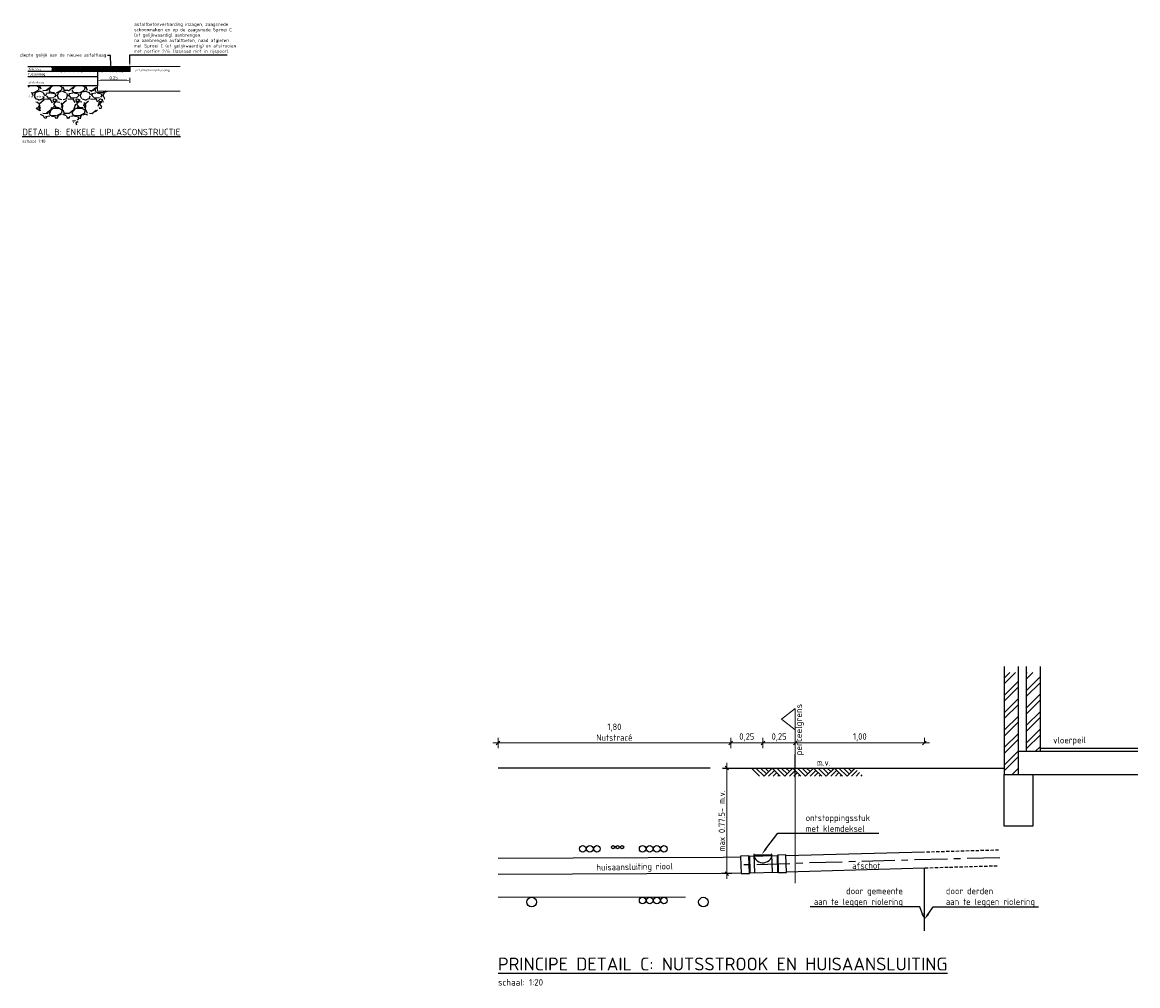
# Model space of a CAD drawing. Header units: metres. Extents: x 240213 to 242719, y 583416 to 583956.
# Tile 8 of 29: x 242708.54 to 242717.18, y 583474.72 to 583482.17. Entities that reach past the tile are written whole.
import ezdxf
from ezdxf import colors
from ezdxf.entities.mleader import LeaderData, LeaderLine
from ezdxf.math import Vec2, Vec3

# ---------------------------------------------------------------- set-up
doc = ezdxf.new("R2010")
doc.units = ezdxf.units.M
doc.linetypes.add('XX-HIDDEN', pattern=[4, 2, -2])
for name, color, linetype, lineweight in [('N-WE-KG-GRENS_PERCEEL-SD', 150, 'Continuous', 20), ('WG-alg-lijndikte 0.13mm', 1, 'Continuous', 13), ('WG-alg-lijndikte 0.25mm', 7, 'Continuous', 25), ('WG-alg-tekst 2.5mm', 7, 'Continuous', 0), ('X-XX-AL-REFERENTIE-M', 7, 'Continuous', 18), ('X-XX-AL-TITEL-SD', 4, 'Continuous', 25), ('X-XX-AL-VERWIJZING-T25', 7, 'Continuous', 25)]:
    doc.layers.add(name, color=color, linetype=linetype, lineweight=lineweight)
for name, color, linetype in [('WG-alg-arcering kleur 8', 252, 'Continuous'), ('WG-alg-lijndikte 1.00mm', 6, 'Continuous'), ('WG-nw-vh-materiaalscheiding', 7, 'Continuous')]:
    doc.layers.add(name, color=color, linetype=linetype)
doc.styles.add('NLCS', font='isocpeur.ttf')
doc.styles.add('NLCS-ISO-ANNOTATIEF-T25', font='NLCS-ISO.ttf', dxfattribs={"height": 2.5})
doc.styles.add('NLCS-ISO-ANNOTATIVE-T18', font='NLCS-ISO.ttf', dxfattribs={"height": 1.8})
doc.styles.add('NLCS-ISO-ANNOTATIVE-T25', font='NLCS-ISO.ttf', dxfattribs={"height": 2.5})
doc.dimstyles.new('NLCS-ANNOTATIEF-T25-PIJL_L2_H1', dxfattribs={"dimtxt": 2.5, "dimasz": 2.5, "dimexe": 2, "dimexo": 2, "dimgap": 0.7, "dimtad": 1, "dimzin": 0, "dimdsep": 46, "dimtxsty": 'NLCS-ISO-ANNOTATIEF-T25', "dimcen": 0, "dimdle": 2, "dimclrd": 256, "dimclre": 256, "dimclrt": 256, "dimadec": 1, "dimazin": 0, "dimtfac": 1, "dimtdec": 3, "dimtofl": 0, "dimtmove": 0, "dimatfit": 3, "dimfxl": 2, "dimfxlon": 1, "dimtfillclr": 256, "dimtolj": 1, "dimtzin": 0, "dimlwd": -1, "dimlwe": -1, "dimarcsym": 0})
doc.dimstyles.new('NLCS-ANNOTATIVE-T25-SCHRAP', dxfattribs={"dimtxt": 2.5, "dimasz": 1.4, "dimexe": 2, "dimexo": 2, "dimgap": 0.7, "dimtad": 1, "dimzin": 0, "dimtxsty": 'NLCS-ISO-ANNOTATIVE-T25', "dimblk": 'OBLIQUE', "dimcen": 0, "dimdle": 2, "dimclrd": 256, "dimclre": 256, "dimclrt": 256, "dimadec": 1, "dimazin": 0, "dimtfac": 1, "dimtofl": 0, "dimtmove": 1, "dimatfit": 0, "dimldrblk": 'OBLIQUE', "dimfxl": 2, "dimfxlon": 1, "dimtfill": 1, "dimtfillclr": 256, "dimtolj": 1, "dimtzin": 0, "dimlwd": 18, "dimlwe": 18, "dimarcsym": 0})

# ---------------------------------------------------------------- blocks, each defined once
blk = doc.blocks.new('*D48')
at = {"layer": 'Defpoints', "color": 0, "transparency": 16777216}
for p in [(242709.1208217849, 583481.7923443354), (242709.3708217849, 583481.7923443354), (242709.3708217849, 583481.7253423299)]:
    blk.add_point(p, dxfattribs=at)
at = {"layer": 'X-XX-AL-REFERENTIE-M', "transparency": 16777216}
for p, q in [((242709.1208217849, 583481.74534233), (242709.1208217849, 583481.7053423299)), ((242709.1458217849, 583481.7253423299), (242709.345821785, 583481.7253423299)), ((242709.3708217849, 583481.74534233), (242709.3708217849, 583481.7053423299))]:
    blk.add_line(p, q, dxfattribs=at)
for points in [[(242709.1458217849, 583481.7295089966), (242709.1458217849, 583481.7211756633), (242709.1208217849, 583481.7253423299)], [(242709.345821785, 583481.7295089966), (242709.345821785, 583481.7211756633), (242709.3708217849, 583481.7253423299)]]:
    blk.add_solid(points, dxfattribs=at)
at = {"layer": 'X-XX-AL-REFERENTIE-M', "transparency": 16777216, "insert": (242709.2458217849, 583481.74484233), "char_height": 0.025, "attachment_point": 5, "style": 'NLCS-ISO-ANNOTATIEF-T25'}
blk.add_mtext('\\A1;0.25', dxfattribs=at)
blk = doc.blocks.new('_Oblique')
at = {"color": 0, "linetype": 'ByBlock', "lineweight": -2}
blk.add_line((-0.5, -0.5), (0.5, 0.5), dxfattribs=at)
blk = doc.blocks.new('*D49')
at = {"lineweight": 18, "transparency": 16777216}
for p, q in [((242713.9937592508, 583475.5455754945), (242713.9937592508, 583476.4430124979)), ((242713.9576339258, 583476.4030124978), (242714.0337592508, 583476.4030124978)), ((242713.9576339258, 583475.5855754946), (242714.0337592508, 583475.5855754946))]:
    blk.add_line(p, q, dxfattribs=at)
at = {"layer": 'Defpoints', "color": 0, "transparency": 16777216}
for p in [(242713.9176339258, 583476.4030124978), (242713.9937592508, 583476.4030124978), (242713.9176339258, 583475.5855754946)]:
    blk.add_point(p, dxfattribs=at)
at = {"lineweight": 18, "transparency": 16777216, "xscale": 0.028, "yscale": 0.028, "zscale": 0.028}
for p, rotation in [((242713.9937592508, 583476.4030124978), 90), ((242713.9937592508, 583475.5855754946), 270)]:
    blk.add_blockref('_Oblique', p, dxfattribs=dict(at, rotation=rotation))
at = {"transparency": 16777216, "insert": (242713.9547403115, 583475.994293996), "char_height": 0.05, "attachment_point": 5, "rotation": 90, "style": 'NLCS-ISO-ANNOTATIVE-T25', "bg_fill": 3, "box_fill_scale": 1.1, "bg_fill_color": 256, "bg_fill_true_color": 13158600, "bg_fill_transparency": 0}
blk.add_mtext('\\A1;max 0.77.5- m.v.', dxfattribs=at)
blk = doc.blocks.new('*D50')
at = {"lineweight": 18, "transparency": 16777216}
for p, q in [((242714.2737015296, 583476.5571225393), (242714.2737015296, 583476.6371225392)), ((242714.5237300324, 583476.5571225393), (242714.5237300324, 583476.6371225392)), ((242714.2337015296, 583476.5971225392), (242714.5637300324, 583476.5971225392))]:
    blk.add_line(p, q, dxfattribs=at)
at = {"layer": 'Defpoints', "color": 0, "transparency": 16777216}
for p in [(242714.5237300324, 583476.5971225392), (242714.2737015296, 583476.4030124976), (242714.5237300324, 583476.4030124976)]:
    blk.add_point(p, dxfattribs=at)
at = {"lineweight": 18, "transparency": 16777216, "xscale": 0.028, "yscale": 0.028, "zscale": 0.028, "rotation": 180}
blk.add_blockref('_Oblique', (242714.2737015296, 583476.5971225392), dxfattribs=at)
at = {"lineweight": 18, "transparency": 16777216, "xscale": 0.028, "yscale": 0.028, "zscale": 0.028}
blk.add_blockref('_Oblique', (242714.5237300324, 583476.5971225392), dxfattribs=at)
at = {"transparency": 16777216, "insert": (242714.398715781, 583476.6411225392), "char_height": 0.05, "attachment_point": 5, "style": 'NLCS-ISO-ANNOTATIVE-T25', "bg_fill": 3, "box_fill_scale": 1.1, "bg_fill_color": 256, "bg_fill_true_color": 13158600, "bg_fill_transparency": 0}
blk.add_mtext('\\A1;0,25', dxfattribs=at)
blk = doc.blocks.new('*D51')
at = {"lineweight": 18, "transparency": 16777216}
for p, q in [((242714.5237300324, 583476.5971225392), (242714.5237300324, 583476.6371225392)), ((242715.5237585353, 583476.5971225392), (242715.5237585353, 583476.6371225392)), ((242715.5637585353, 583476.5971225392), (242714.4837300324, 583476.5971225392))]:
    blk.add_line(p, q, dxfattribs=at)
at = {"layer": 'Defpoints', "color": 0, "transparency": 16777216}
for p in [(242714.5237300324, 583476.5971225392), (242714.5237300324, 583476.5971225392), (242715.5237585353, 583476.5971225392)]:
    blk.add_point(p, dxfattribs=at)
at = {"lineweight": 18, "transparency": 16777216, "xscale": 0.028, "yscale": 0.028, "zscale": 0.028, "rotation": 180}
blk.add_blockref('_Oblique', (242714.5237300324, 583476.5971225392), dxfattribs=at)
at = {"lineweight": 18, "transparency": 16777216, "xscale": 0.028, "yscale": 0.028, "zscale": 0.028}
blk.add_blockref('_Oblique', (242715.5237585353, 583476.5971225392), dxfattribs=at)
at = {"transparency": 16777216, "insert": (242715.0237442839, 583476.6411225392), "char_height": 0.05, "attachment_point": 5, "style": 'NLCS-ISO-ANNOTATIVE-T25', "bg_fill": 3, "box_fill_scale": 1.1, "bg_fill_color": 256, "bg_fill_true_color": 13158600, "bg_fill_transparency": 0}
blk.add_mtext('\\A1;1,00', dxfattribs=at)
blk = doc.blocks.new('*D52')
at = {"lineweight": 18, "transparency": 16777216}
for p, q in [((242714.0237300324, 583476.5571225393), (242714.0237300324, 583476.6371225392)), ((242714.2737015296, 583476.5571225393), (242714.2737015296, 583476.6371225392)), ((242714.3137015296, 583476.5971225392), (242713.9837300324, 583476.5971225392))]:
    blk.add_line(p, q, dxfattribs=at)
at = {"layer": 'Defpoints', "color": 0, "transparency": 16777216}
for p in [(242714.0237300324, 583476.5971225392), (242714.0237300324, 583476.4030124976), (242714.2737015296, 583476.4030124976)]:
    blk.add_point(p, dxfattribs=at)
at = {"lineweight": 18, "transparency": 16777216, "xscale": 0.028, "yscale": 0.028, "zscale": 0.028, "rotation": 180}
blk.add_blockref('_Oblique', (242714.0237300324, 583476.5971225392), dxfattribs=at)
at = {"lineweight": 18, "transparency": 16777216, "xscale": 0.028, "yscale": 0.028, "zscale": 0.028}
blk.add_blockref('_Oblique', (242714.2737015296, 583476.5971225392), dxfattribs=at)
at = {"transparency": 16777216, "insert": (242714.148715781, 583476.6411225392), "char_height": 0.05, "attachment_point": 5, "style": 'NLCS-ISO-ANNOTATIVE-T25', "bg_fill": 3, "box_fill_scale": 1.1, "bg_fill_color": 256, "bg_fill_true_color": 13158600, "bg_fill_transparency": 0}
blk.add_mtext('\\A1;0,25', dxfattribs=at)
blk = doc.blocks.new('*D62')
at = {"lineweight": 18, "transparency": 16777216}
for p, q in [((242712.2222781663, 583476.5571225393), (242712.2222781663, 583476.6371225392)), ((242714.0237300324, 583476.5571225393), (242714.0237300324, 583476.6371225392)), ((242714.0637300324, 583476.5971225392), (242712.1822781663, 583476.5971225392))]:
    blk.add_line(p, q, dxfattribs=at)
at = {"layer": 'Defpoints', "color": 0, "transparency": 16777216}
for p in [(242712.2222781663, 583476.5971225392), (242714.0237300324, 583476.4030124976), (242712.2222781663, 583475.4030124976)]:
    blk.add_point(p, dxfattribs=at)
at = {"lineweight": 18, "transparency": 16777216, "xscale": 0.028, "yscale": 0.028, "zscale": 0.028, "rotation": 180}
blk.add_blockref('_Oblique', (242712.2222781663, 583476.5971225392), dxfattribs=at)
at = {"lineweight": 18, "transparency": 16777216, "xscale": 0.028, "yscale": 0.028, "zscale": 0.028}
blk.add_blockref('_Oblique', (242714.0237300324, 583476.5971225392), dxfattribs=at)
at = {"transparency": 16777216, "insert": (242713.1230040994, 583476.6802892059), "char_height": 0.05, "attachment_point": 5, "style": 'NLCS-ISO-ANNOTATIVE-T25', "bg_fill": 3, "box_fill_scale": 1.1, "bg_fill_color": 256, "bg_fill_true_color": 13158600, "bg_fill_transparency": 0}
blk.add_mtext('\\A1;1,80\\PNutstracé', dxfattribs=at)
blk = doc.blocks.new('*U35')
at = {"flags": 128}
blk.add_lwpolyline([(0, 0.2950100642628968), (-0.1077927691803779, 0.3772771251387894), (0, 0.4595441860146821), (0, 0)], dxfattribs=at)

msp = doc.modelspace()

# ---------------------------------------------------------------- hatches: boundary and pattern name
at = {"layer": 'WG-alg-arcering kleur 8'}
h = msp.add_hatch(dxfattribs=at)
h.set_pattern_fill('ANSI36', color=256, scale=0.0025, style=0)
h.set_pattern_definition([(45, (242708.5320142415, 583481.1257210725), (0.004209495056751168, 0.01543481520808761), [0.01984375, -0.00396875, 0, -0.00396875])])
h.paths.add_polyline_path([(242709.3708217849, 583481.8323443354), (242708.766403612, 583481.8323443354), (242708.766403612, 583481.7923443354), (242709.3708217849, 583481.7923443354)])
h = msp.add_hatch(dxfattribs=at)
h.set_pattern_fill('GRAVEL', color=256, scale=0.00699999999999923, style=0)
h.set_pattern_definition([(228.0127875, (242707.7305124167, 583479.8292180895), (-1.42240000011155, -1.600199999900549), [0.02392050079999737, -2.368133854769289]), (184.969741, (242707.7145104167, 583479.8114380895), (2.133599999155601, 0.1778000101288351), [0.04104833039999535, -4.063783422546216]), (132.5104471, (242707.6736164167, 583479.8078820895), (1.778000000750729, -1.955799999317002), [0.02894370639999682, -2.865430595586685]), (267.273689, (242707.6042744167, 583479.7634320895), (0.1778000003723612, 3.555999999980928), [0.03738031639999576, -3.700650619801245]), (292.83365418, (242707.6024964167, 583479.7260940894), (-0.8890000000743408, 2.133599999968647), [0.03665435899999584, -3.628786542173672]), (357.2736889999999, (242707.6167204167, 583479.6923120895), (-3.555999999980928, 0.1778000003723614), [0.03738031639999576, -3.700650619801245]), (37.69424047, (242707.6540584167, 583479.6905340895), (-2.311399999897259, -1.778000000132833), [0.04943355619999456, -4.893918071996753]), (72.25532837, (242707.6931744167, 583479.7207600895), (1.244600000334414, 3.911599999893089), [0.04667036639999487, -4.620367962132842]), (121.42956562, (242707.7073984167, 583479.7652100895), (-1.422400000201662, 2.311399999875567), [0.03750690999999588, -3.713188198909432]), (175.2363583, (242707.6878404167, 583479.7972140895), (1.955799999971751, -0.1778000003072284), [0.04281992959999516, -2.098175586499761]), (222.3974378, (242707.6451684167, 583479.8007700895), (-2.133599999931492, -1.955800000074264), [0.05537545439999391, -5.482174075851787]), (138.81407483, (242707.7802964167, 583479.7616540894), (-1.244599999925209, 1.066800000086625), [0.01890031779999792, -1.871139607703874]), (171.4692344, (242707.7660724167, 583479.7741000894), (2.311400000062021, -0.3555999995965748), [0.03595773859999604, -3.559824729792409]), (225, (242707.7305124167, 583479.7794340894), (-2.486899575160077e-17, -0.1777999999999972), [0.02514465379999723, -0.2263025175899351]), (203.19859051, (242707.7180664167, 583479.8007700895), (0.8890000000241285, 0.3555999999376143), [0.01354089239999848, -1.340543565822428]), (291.80140949, (242707.7056204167, 583479.7954360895), (-0.1778000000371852, 0.5333999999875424), [0.0191495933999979, -0.9383327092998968]), (30.96375653, (242707.7127324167, 583479.7776560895), (0.5334000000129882, 0.3555999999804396), [0.03110237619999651, -1.005640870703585]), (161.56505118, (242707.7394024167, 583479.7936580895), (0.3556000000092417, -0.1777999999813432), [0.02249009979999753, -0.5397628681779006]), (16.389540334, (242707.6024964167, 583479.7954360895), (1.777999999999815, 0.5333999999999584), [0.03150615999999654, -3.119117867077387]), (70.34617594, (242707.6327224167, 583479.8043260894), (-0.7112000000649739, -1.955799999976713), [0.02643192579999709, -2.616755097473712]), (293.19859051, (242707.7394024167, 583479.8292180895), (-0.3555999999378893, 0.8890000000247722), [0.02708160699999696, -1.32700285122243]), (343.6104596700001, (242707.7500704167, 583479.8043260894), (-1.778000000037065, 0.5333999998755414), [0.0315061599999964, -3.119117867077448]), (339.44395478, (242707.6024964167, 583479.6852000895), (-0.8889999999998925, 0.3555999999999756), [0.03038246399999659, -1.488741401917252]), (294.7751406, (242707.6309444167, 583479.6745320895), (-0.8890000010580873, 1.955799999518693), [0.0254570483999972, -2.520251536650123]), (66.80140949, (242707.7411804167, 583479.6514180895), (0.3555999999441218, 0.8890000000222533), [0.02708160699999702, -1.327002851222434]), (17.35402464, (242707.7518484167, 583479.6763100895), (-2.311399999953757, -0.7112000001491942), [0.02980479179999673, -2.950666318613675]), (69.44395478, (242707.6540584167, 583479.6514180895), (-0.3556000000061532, -0.8889999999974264), [0.01519123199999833, -1.503932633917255]), (101.309932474, (242707.7305124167, 583479.6514180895), (-0.1778000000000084, 0.7111999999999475), [0.009066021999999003, -0.8975396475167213]), (165.963756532, (242707.7287344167, 583479.6603080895), (0.5333999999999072, -0.177799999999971), [0.03665435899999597, -0.6964338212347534]), (186.00900596, (242707.6931744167, 583479.6691980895), (1.77799999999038, 0.1778000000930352), [0.03396868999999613, -3.362895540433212]), (303.69006753, (242707.7127324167, 583479.7616540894), (-0.1778000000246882, 0.35559999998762), [0.02564267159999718, -0.6154243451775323]), (353.15722659, (242707.7269564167, 583479.7403180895), (3.022600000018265, -0.3555999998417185), [0.04476897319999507, -4.432120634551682]), (60.9453959, (242707.7714064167, 583479.7349840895), (-0.7112000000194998, -1.244599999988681), [0.01830557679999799, -1.812257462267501]), (90, (242707.7802964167, 583479.7509860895), (-0.1777999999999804, 0.1777999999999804), [0.01066799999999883, -0.1671319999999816]), (120.25643716, (242707.6896184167, 583479.6745320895), (0.7111999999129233, -1.244600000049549), [0.02470068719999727, -2.445375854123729]), (48.01278749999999, (242707.6771724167, 583479.6958680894), (1.422400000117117, 1.600199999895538), [0.04784100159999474, -2.344213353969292]), (0, (242707.7091764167, 583479.7314280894), (0.1777999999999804, 0.1777999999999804), [0.04622799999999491, -0.1315719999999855]), (325.3048465, (242707.7554044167, 583479.7314280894), (1.778000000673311, -1.244599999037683), [0.02811266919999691, -2.783152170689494]), (254.0546040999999, (242707.7785184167, 583479.7154260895), (-0.1777999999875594, -0.7112000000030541), [0.02588803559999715, -1.268515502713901]), (207.64597536, (242707.7714064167, 583479.6905340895), (-3.378200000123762, -1.777999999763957), [0.04215015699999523, -4.172872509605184]), (175.42607874, (242707.7340684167, 583479.6709760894), (-2.311399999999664, 0.1777999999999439), [0.04459206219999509, -4.414609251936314])])
h.paths.add_polyline_path([(242709.1991374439, 583481.6423443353), (242709.1208217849, 583481.6423443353), (242709.1208217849, 583481.6823443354), (242708.5808217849, 583481.6823443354), (242708.6575207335, 583481.5266518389), (242708.6294026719, 583481.4901131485), (242708.6983292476, 583481.4901131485), (242708.6476918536, 583481.4296914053), (242708.9135195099, 583481.4296914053), (242708.9514913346, 583481.3734749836), (242708.9993169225, 583481.4437355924), (242709.123111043, 583481.4830910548), (242709.1146507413, 583481.5463163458), (242709.1442866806, 583481.4906288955)])
h.paths.add_polyline_path([(242708.5801799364, 583481.5750413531), (242708.7320568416, 583481.5750413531), (242708.7320568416, 583481.6229537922), (242708.5801799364, 583481.6229537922)], flags=9)

# ---------------------------------------------------------------- linework, layer by layer
for points in [[(242716.1423727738, 583477.187920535), (242716.1423727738, 583476.3530088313)], [(242716.2296299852, 583477.142997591), (242716.1423727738, 583477.0548503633)], [(242716.1847375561, 583477.142997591), (242716.1423727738, 583477.0997733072)], [(242716.2525161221, 583476.3530088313), (242716.2525161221, 583477.187920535)], [(242716.3126964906, 583477.187920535), (242716.3126964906, 583476.5335499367)], [(242716.3644039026, 583477.142997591), (242716.3126964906, 583477.0904408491)], [(242716.3195114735, 583477.142997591), (242716.3126964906, 583477.1353739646)], [(242716.4229262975, 583476.5335499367), (242716.4229262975, 583477.187920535)], [(242716.2525161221, 583477.0751834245), (242716.1423727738, 583476.964994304)], [(242716.1423727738, 583476.9200662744), (242716.2525161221, 583477.0302604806)], [(242716.4229262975, 583477.110784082), (242716.3126964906, 583477.0006000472)], [(242716.4229262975, 583477.065861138), (242716.3126964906, 583476.9556771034)], [(242716.4229262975, 583476.9760203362), (242716.3126964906, 583476.865821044)], [(242716.2525161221, 583476.940414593), (242716.1423727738, 583476.8302203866)], [(242716.2525161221, 583476.8954865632), (242716.1423727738, 583476.7852974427)], [(242716.4229262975, 583476.9310872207), (242716.3126964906, 583476.820903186)], [(242716.2525161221, 583476.8056406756), (242716.1423727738, 583476.6954464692)], [(242716.4229262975, 583476.8412362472), (242716.3126964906, 583476.7310471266)], [(242716.4229262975, 583476.7963133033), (242716.3126964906, 583476.6861292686)], [(242716.2525161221, 583476.7607177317), (242716.1423727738, 583476.6505235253)], [(242716.4229262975, 583476.7064674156), (242716.3126964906, 583476.5962732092)], [(242716.2525161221, 583476.6708667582), (242716.1423727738, 583476.5606725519)], [(242716.2525161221, 583476.6259438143), (242716.1423727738, 583476.5157496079)], [(242716.4229262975, 583476.6607002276), (242716.3126964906, 583476.5513502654)], [(242716.2525161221, 583476.5360928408), (242716.1423727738, 583476.4259037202)], [(242716.2525161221, 583476.5335499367), (242717.1755852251, 583476.5335499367)], [(242716.4229262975, 583476.570849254), (242716.384757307, 583476.5335499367)], [(242717.1755852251, 583476.5530489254), (242716.4229262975, 583476.5530489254)], [(242714.5237300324, 583476.3318162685), (242714.5237300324, 583476.5072766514)], [(242716.2525161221, 583476.4911698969), (242716.1423727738, 583476.3809756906)], [(242713.9656190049, 583476.4030124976), (242716.1423727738, 583476.4030124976)], [(242714.2465789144, 583476.340289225), (242714.1846490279, 583476.4030124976)], [(242714.4076464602, 583476.340289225), (242714.3448418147, 583476.4030124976), (242714.2821287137, 583476.340289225), (242714.2194156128, 583476.4030124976)], [(242714.2999493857, 583476.3580895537), (242714.2550518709, 583476.4030124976)], [(242714.3177649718, 583476.3758898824), (242714.2906016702, 583476.4030124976)], [(242714.3626624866, 583476.3852121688), (242714.3177649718, 583476.340289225)], [(242714.3262379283, 583476.4030124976), (242714.3355856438, 583476.3936902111)], [(242714.3804780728, 583476.367416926), (242714.3534012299, 583476.340289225)], [(242714.567839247, 583476.340289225), (242714.5051210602, 583476.4030124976), (242714.4431962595, 583476.340289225), (242714.3804780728, 583476.4030124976)], [(242714.3982987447, 583476.3496165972), (242714.388081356, 583476.340289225)], [(242714.4152446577, 583476.4030124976), (242714.4601421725, 583476.3580895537)], [(242714.4779577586, 583476.3758898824), (242714.4508809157, 583476.4030124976)], [(242714.5228552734, 583476.3852121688), (242714.4779577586, 583476.340289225)], [(242714.4957784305, 583476.3936902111), (242714.4864307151, 583476.4030124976)], [(242714.5406708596, 583476.367416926), (242714.5135940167, 583476.340289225)], [(242714.728901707, 583476.340289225), (242714.6661021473, 583476.4030124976), (242714.6033890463, 583476.340289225), (242714.5406708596, 583476.4030124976)], [(242714.5584915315, 583476.3496165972), (242714.549143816, 583476.340289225)], [(242714.6212046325, 583476.3580895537), (242714.5763122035, 583476.4030124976)], [(242714.6118620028, 583476.4030124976), (242714.6390253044, 583476.3758898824)], [(242714.6839177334, 583476.3852121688), (242714.6390253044, 583476.340289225)], [(242714.6568408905, 583476.3936902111), (242714.6466235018, 583476.4030124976)], [(242714.7017384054, 583476.367416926), (242714.6737868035, 583476.340289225)], [(242714.8890944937, 583476.340289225), (242714.8263813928, 583476.4030124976), (242714.7635818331, 583476.340289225), (242714.7017384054, 583476.4030124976)], [(242714.7186843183, 583476.3496165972), (242714.7093366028, 583476.340289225)], [(242714.7813974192, 583476.3580895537), (242714.7364999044, 583476.4030124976)], [(242714.7720497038, 583476.4030124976), (242714.7992180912, 583476.3758898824)], [(242714.8441105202, 583476.3852121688), (242714.7992180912, 583476.340289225)], [(242714.8076910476, 583476.4030124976), (242714.8170336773, 583476.3936902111)], [(242714.8619311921, 583476.367416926), (242714.8348543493, 583476.340289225)], [(242714.987357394, 583476.4030124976), (242714.9246442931, 583476.340289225), (242714.8619311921, 583476.4030124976)], [(242714.8797518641, 583476.3496165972), (242714.8704041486, 583476.340289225)], [(242714.8975674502, 583476.4030124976), (242714.942464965, 583476.3580895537)], [(242714.9323340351, 583476.4030124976), (242714.959410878, 583476.3758898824)], [(242715.004303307, 583476.3852121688), (242714.959410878, 583476.340289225)], [(242714.9678838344, 583476.4030124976), (242714.9772264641, 583476.3936902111)], [(242715.0221239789, 583476.367416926), (242714.995047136, 583476.340289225)], [(242715.039939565, 583476.3496165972), (242715.0305969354, 583476.340289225)], [(242716.3627459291, 583476.3530088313), (242716.3627459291, 583475.9520691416), (242716.1423727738, 583475.9520691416), (242716.1423727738, 583476.3530088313), (242717.1755852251, 583476.3530088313)], [(242716.2525161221, 583476.4013189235), (242716.2042111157, 583476.3530088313)], [(242714.2088473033, 583475.7339081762), (242714.2037818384, 583475.7339081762), (242714.2071842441, 583475.5932042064)], [(242714.3478119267, 583475.5974406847), (242714.3436212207, 583475.7373004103), (242714.3385557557, 583475.7373004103), (242714.3385557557, 583475.7322146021), (242714.2088473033, 583475.7288274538), (242714.2088473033, 583475.7339081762)], [(242714.4512318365, 583475.725430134), (242715.5237585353, 583475.7546571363)], [(242715.5394260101, 583475.7547377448), (242715.5648448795, 583475.7547377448)], [(242715.5775950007, 583475.7555921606), (242715.6030138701, 583475.7564313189)], [(242715.6156775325, 583475.7564313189), (242715.6410964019, 583475.7572857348)], [(242715.6538516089, 583475.7572857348), (242715.6792653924, 583475.7581350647)], [(242715.6920205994, 583475.7589793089), (242715.7174394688, 583475.7598286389)], [(242715.7301031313, 583475.7598286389), (242715.7301031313, 583475.7598286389), (242715.7555220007, 583475.7606779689)], [(242715.7682721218, 583475.7606779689), (242715.7936909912, 583475.761522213)], [(242715.8064411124, 583475.762371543), (242715.8318599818, 583475.762371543)], [(242715.8445236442, 583475.7632157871), (242715.8700289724, 583475.7640651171)], [(242715.8826977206, 583475.7640651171), (242715.9081115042, 583475.7649093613)], [(242715.9208667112, 583475.7649093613), (242715.9462855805, 583475.7657586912)], [(242715.958949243, 583475.7666080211), (242715.9844545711, 583475.7674522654)], [(242715.9971182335, 583475.7674522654), (242716.0225371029, 583475.7683015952)], [(242716.0352872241, 583475.7683015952), (242716.0607060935, 583475.7691458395)], [(242716.0734613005, 583475.7691458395), (242716.0988750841, 583475.7699951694)], [(242712.2222781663, 583475.7051924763), (242713.9656190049, 583475.7130498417), (242714.1012366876, 583475.7161078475)], [(242714.176613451, 583475.655078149), (242714.1257807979, 583475.6542288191)], [(242714.1639497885, 583475.7228872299), (242714.1698900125, 583475.7178014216), (242714.1732110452, 583475.5923548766), (242714.1681404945, 583475.5872690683)], [(242714.3825785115, 583475.7237365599), (242714.1698900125, 583475.7178014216)], [(242714.2037818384, 583475.7186507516), (242714.2097169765, 583475.7059311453), (242714.218189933, 583475.6940710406), (242714.2291956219, 583475.6847436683), (242714.2410760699, 583475.6771200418), (242714.2546144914, 583475.6720342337), (242714.2681529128, 583475.6703406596), (242714.2825660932, 583475.6703406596), (242714.2961909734, 583475.6737278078), (242714.3097293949, 583475.6796578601), (242714.3207350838, 583475.6872916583), (242714.3308660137, 583475.6974581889), (242714.3385557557, 583475.7093284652), (242714.3436212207, 583475.7228872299)], [(242714.2088473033, 583475.7186507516), (242714.2088473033, 583475.7237365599), (242714.3385557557, 583475.7271338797), (242714.3393389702, 583475.7228872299)], [(242714.2274511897, 583475.6567717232), (242714.4809278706, 583475.6635561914)], [(242714.3877304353, 583475.7288274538), (242714.3825785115, 583475.7237365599), (242714.385986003, 583475.5982900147), (242714.391051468, 583475.5940484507)], [(242714.5826847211, 583475.6669433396), (242714.5317656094, 583475.6652548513)], [(242714.887787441, 583475.675421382), (242714.6335224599, 583475.6686369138)], [(242714.9895442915, 583475.6788136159), (242714.938620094, 583475.6771200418)], [(242715.2946419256, 583475.6872916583), (242715.0403769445, 583475.6796578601)], [(242715.396403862, 583475.6898345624), (242715.3454796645, 583475.6881308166)], [(242715.7015014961, 583475.6983075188), (242715.447236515, 583475.6915281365)], [(242715.8032634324, 583475.700850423), (242715.7523392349, 583475.6991466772)], [(242716.1083610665, 583475.7093233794), (242715.8540960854, 583475.7025439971)], [(242714.1045526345, 583475.5906613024), (242713.9500597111, 583475.5880498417), (242712.2222781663, 583475.5801992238)], [(242714.1732110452, 583475.5923548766), (242714.385986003, 583475.5982900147)], [(242714.454639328, 583475.6008329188), (242715.5237585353, 583475.6296202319)], [(242715.5237585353, 583475.1434120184), (242715.5237585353, 583475.6296202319)], [(242715.5286450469, 583475.6309231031), (242715.5540639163, 583475.6317673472)], [(242715.5667275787, 583475.6317673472), (242715.5921464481, 583475.6326166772)], [(242715.6048965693, 583475.6334660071), (242715.6303154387, 583475.6334660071)], [(242715.6430655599, 583475.6343102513), (242715.6684844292, 583475.6351595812)], [(242715.6811480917, 583475.6351595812), (242715.7066534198, 583475.6360089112)], [(242715.719322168, 583475.6360089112), (242715.7447359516, 583475.6368582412)], [(242715.7574911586, 583475.6377024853), (242715.782910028, 583475.6385518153)], [(242715.7956601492, 583475.6385518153), (242715.8210790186, 583475.6393960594)], [(242715.833742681, 583475.6393960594), (242715.8591615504, 583475.6402453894)], [(242715.8719116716, 583475.6410947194), (242715.897330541, 583475.6410947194)], [(242715.9100857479, 583475.6419389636), (242715.9354995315, 583475.6427882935)], [(242715.9481682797, 583475.6427882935), (242715.9735820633, 583475.6436376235)], [(242715.9863372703, 583475.6436376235), (242716.0117561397, 583475.6444869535)], [(242716.0245062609, 583475.6453311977), (242716.0499251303, 583475.6453311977)], [(242716.0625887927, 583475.6461805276), (242716.0880076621, 583475.6470298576)]]:
    msp.add_lwpolyline(points)
for points in [[(242714.1003619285, 583475.7203443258), (242714.1045526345, 583475.5855754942), (242714.1681404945, 583475.5872690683), (242714.1639497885, 583475.7228872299)], [(242714.4512318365, 583475.7305210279), (242714.3877304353, 583475.7288274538), (242714.391051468, 583475.5940484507), (242714.454639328, 583475.5957420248)]]:
    msp.add_lwpolyline(points, close=True)
at = {"layer": 'WG-alg-lijndikte 0.13mm'}
for p, q in [((242709.3708217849, 583481.8323443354), (242709.7608217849, 583481.8323443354)), ((242709.1208217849, 583481.6823443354), (242709.1208217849, 583481.6423443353)), ((242709.1208217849, 583481.6423443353), (242709.7608217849, 583481.6423443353))]:
    msp.add_line(p, q, dxfattribs=at)
at = {"layer": 'WG-alg-lijndikte 0.13mm', "color": 8}
msp.add_line((242713.6737300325, 583475.4030124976), (242712.2222781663, 583475.4030124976), dxfattribs=at)
at = {"layer": 'WG-alg-lijndikte 0.25mm'}
for p, q in [((242708.5808217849, 583481.8323443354), (242709.3708217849, 583481.8323443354)), ((242709.3708217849, 583481.7923443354), (242708.5808217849, 583481.7923443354)), ((242709.1208217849, 583481.7923443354), (242709.1208217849, 583481.6823443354)), ((242709.3708217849, 583481.8323443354), (242709.3708217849, 583481.7923443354)), ((242709.1208217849, 583481.7523443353), (242708.5808217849, 583481.7523443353)), ((242709.1208217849, 583481.6823443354), (242708.5808217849, 583481.6823443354))]:
    msp.add_line(p, q, dxfattribs=at)
at = {"layer": 'WG-alg-lijndikte 1.00mm'}
for centre, radius in [((242712.8777741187, 583475.7780124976), 0.025), ((242712.9330199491, 583475.7780124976), 0.025), ((242712.9882657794, 583475.7780124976), 0.025), ((242713.1129210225, 583475.7905124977), 0.0125), ((242713.1478355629, 583475.7905124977), 0.0125), ((242713.1827501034, 583475.7905124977), 0.0125), ((242713.3413855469, 583475.7780124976), 0.025), ((242713.3966313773, 583475.7780124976), 0.025), ((242713.4518772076, 583475.7780124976), 0.025), ((242713.5071230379, 583475.7780124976), 0.025), ((242712.48236827, 583475.3655124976), 0.03750000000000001), ((242713.3413855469, 583475.3780124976), 0.025), ((242713.3966313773, 583475.3780124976), 0.025), ((242713.4518772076, 583475.3780124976), 0.025), ((242713.5071230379, 583475.3780124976), 0.025), ((242713.8127259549, 583475.3655124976), 0.03750000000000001)]:
    msp.add_circle(centre, radius, dxfattribs=at)

# ---------------------------------------------------------------- texts
at = {"style": 'NLCS-ISO-ANNOTATIVE-T18'}
for s, p in [('vloerpeil ', (242716.5218552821, 583476.5919612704)), ('m.v.', (242714.6920242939, 583476.4187334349))]:
    msp.add_text(s, height=0.05, rotation=0.9514982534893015, dxfattribs=at).set_placement(p)
at = {"insert": (242712.9838932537, 583475.6592684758), "char_height": 0.05, "width": 0.6372571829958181, "attachment_point": 1, "rotation": 0.9514982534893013, "style": 'NLCS-ISO-ANNOTATIVE-T18'}
msp.add_mtext('huisaansluiting riool', dxfattribs=at)
at = {"insert": (242714.9639785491, 583475.6710153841), "char_height": 0.05, "attachment_point": 1, "rotation": 0.9514982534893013, "style": 'NLCS-ISO-ANNOTATIVE-T18'}
msp.add_mtext_dynamic_manual_height_columns('afschot', width=0.3689483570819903, gutter_width=0.25, heights=[0], dxfattribs=at)
at = {"layer": 'WG-alg-tekst 2.5mm', "style": 'NLCS-ISO-ANNOTATIVE-T18'}
for s, p in [('tussenlaag', (242708.5844153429, 583481.7642221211)), ('deklaag', (242708.5844153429, 583481.8014780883)), ('onderlaag', (242708.5844153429, 583481.7008293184)), ('fundering', (242708.5844153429, 583481.5901828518))]:
    msp.add_text(s, height=0.018, dxfattribs=at).set_placement(p)
at = {"layer": 'WG-alg-tekst 2.5mm', "insert": (242709.4079157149, 583481.8140027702), "char_height": 0.018, "attachment_point": 1, "style": 'NLCS-ISO-ANNOTATIVE-T18'}
msp.add_mtext('{\\fNLCS-ISO|b0|i1|c0|p34;asfaltbetonverharding}', dxfattribs=at)
at = {"layer": 'X-XX-AL-TITEL-SD', "attachment_point": 1, "style": 'NLCS'}
for s, width, gutter_width, insert, char_height in [('{\\LDETAIL B: ENKELE LIPLASCONSTRUCTIE \\P\\H0.5x;\\lschaal 1:10}', 1.768202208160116, 2.5, (242708.5379471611, 583481.3499814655), 0.05), ('{\\LPRINCIPE DETAIL C: NUTSSTROOK EN HUISAANSLUITING\\P\\H0.5x;\\lschaal: 1:20}', 4.980568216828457, 5, (242712.2222781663, 583474.9362919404), 0.1)]:
    msp.add_mtext_dynamic_manual_height_columns(s, width=width, gutter_width=gutter_width, heights=[0], dxfattribs=dict(at, insert=insert, char_height=char_height))

# ---------------------------------------------------------------- dimensions: what is measured, and where the dimension line sits
at = {"layer": 'X-XX-AL-REFERENTIE-M'}
dim = msp.add_linear_dim(base=(242709.3708217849, 583481.7253423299), p1=(242709.1208217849, 583481.7923443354), p2=(242709.3708217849, 583481.7923443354), dimstyle='NLCS-ANNOTATIEF-T25-PIJL_L2_H1', dxfattribs=at)
dim.commit()
dim.dimension.update_dxf_attribs({"geometry": '*D48', "text_midpoint": (242709.2458217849, 583481.74484233)})

# ---------------------------------------------------------------- leaders
ml = msp.add_multileader_mtext('Standard')
ml.set_content('ontstoppingsstuk\\Pmet klemdeksel', color=256, style='NLCS-ISO-ANNOTATIEF-T25')
ml.set_leader_properties(color=256, linetype='ByLayer', lineweight=-1)
ml.build(insert=Vec2(0, 0))
ml.multileader.update_dxf_attribs({"text_left_attachment_type": 5, "text_right_attachment_type": 5, "dogleg_length": 1, "arrow_head_size": 0.05, "scale": 0.02})
ctx = ml.context
ctx.base_point, ctx.scale, ctx.char_height, ctx.arrow_head_size, ctx.landing_gap_size, ctx.plane_origin = Vec3(242714.5645377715, 583475.8991969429), 0.02, 0.05, 0.05, 0.04, Vec3(242714.2660575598, 583475.6486243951)
ctx.left_attachment, ctx.right_attachment = 5, 5
notes = []
notes.append((ctx, [(0, (1, 1, 0), (242714.388081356, 583475.8991969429), (1, 0), 0.1764564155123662, [(0, [(242714.2660575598, 583475.7373004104)], 0, [])])]))
ctx.mtext.insert, ctx.mtext.flow_direction = Vec3(242714.6045377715, 583476.0425302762), 5
ml = msp.add_multileader_mtext('Standard')
ml.set_content('door gemeente\\Paan te leggen riolering', color=256, style='NLCS-ISO-ANNOTATIEF-T25')
ml.set_leader_properties(color=256, linetype='ByLayer', lineweight=-1)
ml.build(insert=Vec2(0, 0))
ml.multileader.update_dxf_attribs({"text_left_attachment_type": 5, "text_right_attachment_type": 5, "dogleg_length": 1, "arrow_head_size": 0.05, "scale": 0.02})
ctx = ml.context
ctx.base_point, ctx.scale, ctx.char_height, ctx.arrow_head_size, ctx.landing_gap_size, ctx.plane_origin = Vec3(242714.6227208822, 583475.328189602), 0.02, 0.05, 0.05, 0.04, Vec3(242715.5237585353, 583475.2324085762)
ctx.left_attachment, ctx.right_attachment, ctx.text_align_type = 5, 5, 2
notes.append((ctx, [(0, (1, 1, 0), (242715.488293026, 583475.328189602), (-1, 0), 0.09057214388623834, [(0, [(242715.5237585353, 583475.2324085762)], 0, [])])]))
ctx.mtext.insert, ctx.mtext.alignment, ctx.mtext.flow_direction = Vec3(242715.3577208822, 583475.4765229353), 3, 5
ml = msp.add_multileader_mtext('Standard')
ml.set_content('door derden\\Paan te leggen riolering', color=256, style='NLCS-ISO-ANNOTATIEF-T25')
ml.set_leader_properties(color=256, linetype='ByLayer', lineweight=-1)
ml.build(insert=Vec2(0, 0))
ml.multileader.update_dxf_attribs({"text_left_attachment_type": 5, "text_right_attachment_type": 5, "dogleg_length": 1, "arrow_head_size": 0.05, "scale": 0.02})
ctx = ml.context
ctx.base_point, ctx.scale, ctx.char_height, ctx.arrow_head_size, ctx.landing_gap_size, ctx.plane_origin = Vec3(242715.650727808, 583475.328189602), 0.02, 0.05, 0.05, 0.04, Vec3(242715.5237585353, 583475.2324085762)
ctx.left_attachment, ctx.right_attachment = 5, 5
notes.append((ctx, [(0, (1, 1, 0), (242715.5924118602, 583475.328189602), (1, 0), 0.05831594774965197, [(0, [(242715.5237585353, 583475.2324085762)], 0, [])])]))
ctx.mtext.insert, ctx.mtext.flow_direction = Vec3(242715.690727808, 583475.4765229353), 5
at = {"layer": 'X-XX-AL-VERWIJZING-T25'}
ml = msp.add_multileader_mtext('Standard', dxfattribs=at)
ml.set_content('asfaltbetonverharding inzagen, zaagsnede \\Pschoonmaken en op de zaagsnede Sproei C\\P(of gelijkwaardig) aanbrengen.\\Pna aanbrengen asfaltbeton, naad afgieten \\Pmet Sproei C (of gelijkwaardig) en afstrooien \\Pmet porfier 2/6. (lasnaad niet in rijspoor).', color=256, style='NLCS')
ml.set_leader_properties(color=256, linetype='ByLayer', lineweight=-1)
ml.build(insert=Vec2(0, 0))
ml.multileader.update_dxf_attribs({"text_left_attachment_type": 5, "text_right_attachment_type": 5, "dogleg_length": 2.5, "arrow_head_size": 0.025, "scale": 0.01})
ctx = ml.context
ctx.base_point, ctx.scale, ctx.char_height, ctx.arrow_head_size, ctx.landing_gap_size, ctx.plane_origin = Vec3(242709.3954785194, 583481.923118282), 0.01, 0.025, 0.025, 0.009000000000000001, Vec3(242707.922417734, 583481.6608190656)
ctx.left_attachment, ctx.right_attachment = 5, 5
notes.append((ctx, [(1, (1, 1, 0), (242709.3704785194, 583481.923118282), (1, 0), 0.025, [(0, [(242709.3708217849, 583481.8323443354)], 0, [])])]))
ctx.mtext.insert, ctx.mtext.text_direction, ctx.mtext.rotation, ctx.mtext.flow_direction = Vec3(242709.4044785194, 583482.1714516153), Vec3(1, 1.133107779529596e-15), 1.133107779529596e-15, 5
ml = msp.add_multileader_mtext('Standard', dxfattribs=at)
ml.set_content('diepte gelijk aan de nieuwe asfaltlaag', color=256, style='NLCS-ISO-ANNOTATIEF-T25')
ml.set_leader_properties(color=256, linetype='ByLayer', lineweight=-1)
ml.build(insert=Vec2(0, 0))
ml.multileader.update_dxf_attribs({"dogleg_length": 2.5, "arrow_head_size": 0.025, "scale": 0.01})
ctx = ml.context
ctx.base_point, ctx.scale, ctx.char_height, ctx.arrow_head_size, ctx.landing_gap_size, ctx.plane_origin = Vec3(242708.5964746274, 583481.9178978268), 0.01, 0.025, 0.025, 0.009000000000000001, Vec3(242710.0875580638, 583481.6608190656)
ctx.text_align_type = 2
notes.append((ctx, [(1, (1, 1, 0), (242709.2219746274, 583481.9178978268), (-1, 0), 0.025, [(1, [(242709.2233563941, 583481.8146099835)], 0, [])])]))
ctx.mtext.insert, ctx.mtext.text_direction, ctx.mtext.rotation, ctx.mtext.alignment, ctx.mtext.flow_direction = Vec3(242709.1879746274, 583481.9341478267), Vec3(1, -1.133107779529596e-15), 6.283185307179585, 3, 5
for ctx, leaders in notes:
    for number, flags, end, landing, length, lines in leaders:
        leader = LeaderData()
        leader.index, (leader.has_last_leader_line, leader.has_dogleg_vector, leader.attachment_direction) = number, flags
        leader.last_leader_point, leader.dogleg_vector, leader.dogleg_length = Vec3(end), Vec3(landing), length
        for number, points, colour, breaks in lines:
            line = LeaderLine()
            line.index, line.vertices, line.color, line.breaks = number, Vec3.list(points), colors.encode_raw_color(colour), breaks
            leader.lines.append(line)
        ctx.leaders.append(leader)

# ---------------------------------------------------------------- next in the draw order: dimensions: what is measured, and where the dimension line sits
dim = msp.add_linear_dim(base=(242714.5237300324, 583476.5971225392), p1=(242714.2737015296, 583476.4030124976), p2=(242714.5237300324, 583476.4030124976), angle=0, dimstyle='NLCS-ANNOTATIVE-T25-SCHRAP')
dim.commit()
dim.dimension.update_dxf_attribs({"geometry": '*D50', "text_midpoint": (242714.398715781, 583476.5971225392), "dimtype": 161})
dim = msp.add_linear_dim(base=(242713.9937592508, 583476.4030124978), p1=(242713.9176339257, 583475.5855754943), p2=(242713.9176339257, 583476.4030124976), angle=90, text='max 0.77.5- m.v.', dimstyle='NLCS-ANNOTATIVE-T25-SCHRAP')
dim.commit()
dim.dimension.update_dxf_attribs({"geometry": '*D49', "text_midpoint": (242713.9937592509, 583475.994293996), "dimtype": 161})

# ---------------------------------------------------------------- next in the draw order: linework, layer by layer
at = {"layer": 'N-WE-KG-GRENS_PERCEEL-SD', "linetype": 'XX-HIDDEN'}
msp.add_line((242714.5237300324, 583476.4030124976), (242714.5237300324, 583475.5127181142), dxfattribs=at)
at = {"layer": 'WG-nw-vh-materiaalscheiding'}
msp.add_line((242713.8656190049, 583476.4030124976), (242712.2222781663, 583476.4030124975), dxfattribs=at)

# ---------------------------------------------------------------- next in the draw order: dimensions: what is measured, and where the dimension line sits
dim = msp.add_linear_dim(base=(242714.0237300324, 583476.5971225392), p1=(242714.2737015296, 583476.4030124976), p2=(242714.0237300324, 583476.4030124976), angle=180, dimstyle='NLCS-ANNOTATIVE-T25-SCHRAP')
dim.commit()
dim.dimension.update_dxf_attribs({"geometry": '*D52', "text_midpoint": (242714.148715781, 583476.6411225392)})
dim = msp.add_aligned_dim(p1=(242715.5237585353, 583476.5971225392), p2=(242714.5237300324, 583476.5971225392), distance=0, dimstyle='NLCS-ANNOTATIVE-T25-SCHRAP')
dim.commit()
dim.dimension.update_dxf_attribs({"geometry": '*D51', "text_midpoint": (242715.0237442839, 583476.6411225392)})

# ---------------------------------------------------------------- next in the draw order: block references
at = {"layer": 'N-WE-KG-GRENS_PERCEEL-SD'}
msp.add_blockref('*U35', (242714.5237300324, 583476.4030124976), dxfattribs=at)

# ---------------------------------------------------------------- next in the draw order: texts
at = {"style": 'NLCS'}
msp.add_text('perceelgrens', height=0.05, rotation=90, dxfattribs=at).set_placement((242714.5758729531, 583476.5009786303))

# ---------------------------------------------------------------- next in the draw order: dimensions: what is measured, and where the dimension line sits
dim = msp.add_linear_dim(base=(242712.2222781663, 583476.5971225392), p1=(242714.0237300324, 583476.4030124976), p2=(242712.2222781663, 583475.4030124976), angle=180, text='<>\\PNutstracé', dimstyle='NLCS-ANNOTATIVE-T25-SCHRAP')
dim.commit()
dim.dimension.update_dxf_attribs({"geometry": '*D62', "text_midpoint": (242713.1230040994, 583476.6802892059)})

doc.saveas('drawing.dxf')
